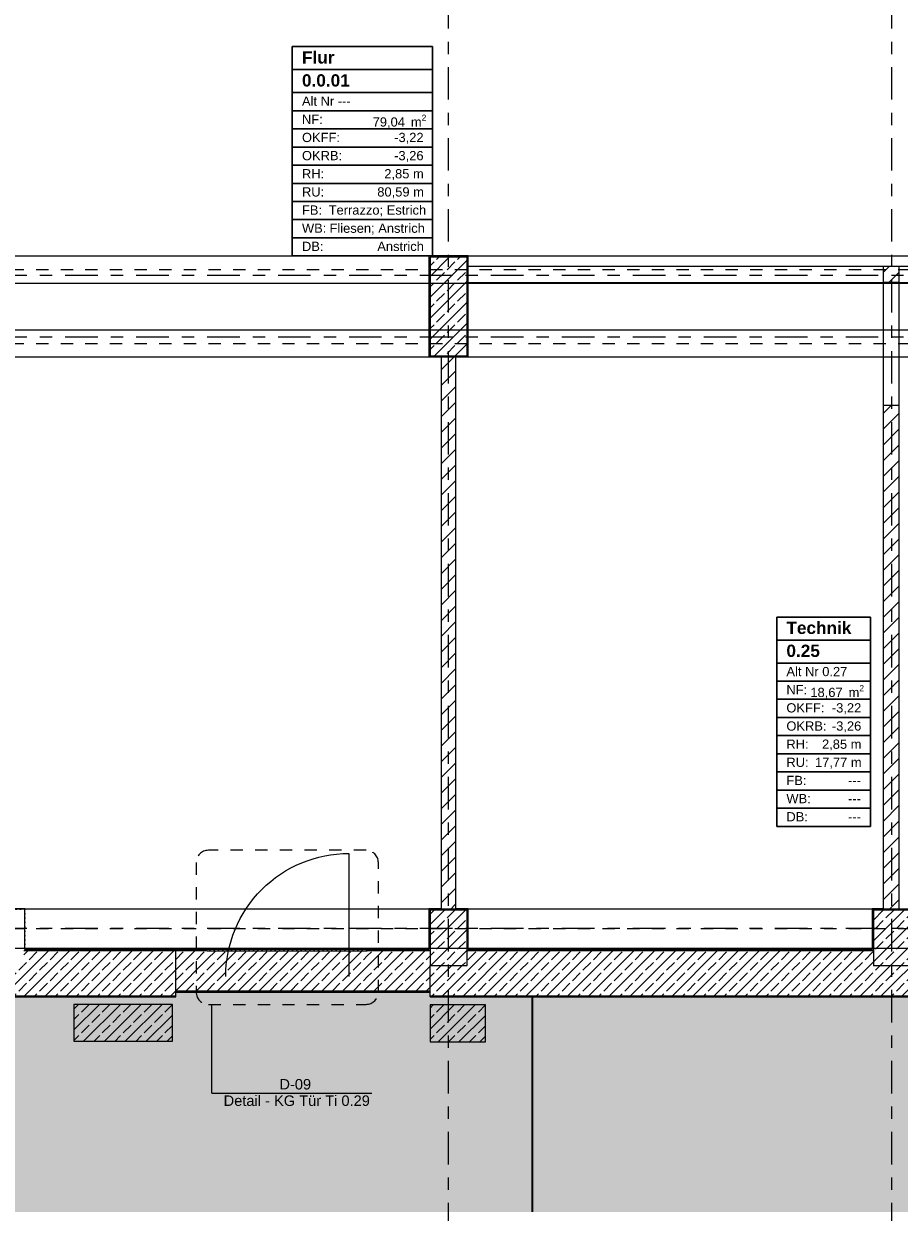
# Model space of a CAD drawing. Header units: metres. Extents: x -3.6 to 84.5, y -11 to 16.8.
# Tile 30 of 34: x 51.1 to 58.2, y -1.8 to 7.9. Entities that reach past the tile are written whole.
import ezdxf

# ---------------------------------------------------------------- set-up
doc = ezdxf.new("R2010")
doc.units = ezdxf.units.M
doc.header["$MEASUREMENT"] = 0
for name, pattern in [('Achse', [0.2, 0.1, -0.05, 0, -0.05]), ('Punktlinie eng', [0.0375, 0.0125, -0.025]), ('Strichlinie doppelt', [0.546806, 0.264583, -0.105833, 0.070556, -0.105833]), ('Wipeout_Contour', [1, 0, -1])]:
    doc.linetypes.add(name, pattern=pattern)
for name, color, linetype in [('208 - Marker.Detail', 7, 'Continuous'), ('301 - Elemente.Linie', 7, 'Continuous'), ('302 - Elemente.Schraffur', 7, 'Continuous'), ('401 - Zone.Raum_ Raumbegrenzung_ Whg.', 7, 'Continuous'), ('451 - Universal.Achsen Raster', 7, 'Continuous'), ('604 - Struktur.Wand Aussen', 7, 'Continuous'), ('605 - Struktur.Wand Innen', 7, 'Continuous'), ('607 - Struktur.Stütze', 7, 'Continuous'), ('608 - Struktur.Träger', 7, 'Continuous'), ('Neubau_653 - Abdeckung.TB Verkofferung', 7, 'Continuous')]:
    doc.layers.add(name, color=color, linetype=linetype)
doc.styles.add('ERSTELLTER_STIL_1', font='txt')
doc.styles.add('ERSTELLTER_STIL_2', font='txt')
pattern_1 = [(45, (0, 0), (-0.06363961, 0.06363961), [])]
pattern_2 = [(0, (0, 0), (0, 0.08660254), [0, -0.05]), (0, (0.025, 0.0433), (0, 0.08660254), [0, -0.05])]
pattern_3 = [(45, (0, 0), (-0.01767767, 0.01767767), [0, -0.025])]
pattern_4 = [(45, (0, 0), (-0.08485281, 0.08485281), []), (45, (-0.04243, 0.04243), (-0.08485281, 0.08485281), [0.09, -0.03])]

msp = doc.modelspace()

# ---------------------------------------------------------------- hatches: boundary and pattern name
at = {"layer": '302 - Elemente.Schraffur', "linetype": 'Continuous', "lineweight": 0, "true_color": 0x151515}
msp.add_hatch(color=250, dxfattribs=at).paths.add_polyline_path([(43.73, -1.7492), (55.21, -1.7492), (55.21, -0.005), (54.38, -0.005), (54.38, 0.035), (52.315, 0.035), (52.315, -0.005), (43.73, -0.005)])
at = {"layer": '302 - Elemente.Schraffur', "linetype": 'Continuous', "lineweight": 0, "true_color": 0x202020}
msp.add_hatch(color=250, dxfattribs=at).paths.add_polyline_path([(55.21, -1.7492), (62.41, -1.7492), (62.41, -0.005), (55.21, -0.005)])
at = {"layer": '604 - Struktur.Wand Aussen', "linetype": 'Continuous', "lineweight": 0, "true_color": 0x000000}
h = msp.add_hatch(dxfattribs=at)
h.set_pattern_fill('Beton__Stahlbeton_0001', color=18, style=0, pattern_type=2)
h.set_pattern_definition(pattern_4)
h.paths.add_polyline_path([(51.08, 0.25), (50.93, 0.25), (50.93, 0.005), (52.315, 0.005), (52.315, 0.37), (51.08, 0.37)])
h = msp.add_hatch(dxfattribs=at)
h.set_pattern_fill('Gips_0001', color=18, style=0, pattern_type=2)
h.set_pattern_definition(pattern_3)
h.paths.add_polyline_path([(52.315, 0.38), (51.09, 0.38), (51.09, 0.37), (52.315, 0.37)])
h = msp.add_hatch(dxfattribs=at)
h.set_pattern_fill('Gips_0001', color=18, style=0, pattern_type=2)
h.set_pattern_definition(pattern_3)
h.paths.add_polyline_path([(52.57, 0.38), (52.315, 0.38), (52.315, 0.37), (52.57, 0.37)])
h = msp.add_hatch(dxfattribs=at)
h.set_pattern_fill('Beton__Stahlbeton_0001', color=18, style=0, pattern_type=2)
h.set_pattern_definition(pattern_4)
h.paths.add_polyline_path([(52.315, 0.045), (52.57, 0.045), (52.57, 0.37), (52.315, 0.37)])
h = msp.add_hatch(dxfattribs=at)
h.set_pattern_fill('Gips_0001', color=18, style=0, pattern_type=2)
h.set_pattern_definition(pattern_3)
h.paths.add_polyline_path([(53.87, 0.38), (52.57, 0.38), (52.57, 0.37), (53.87, 0.37)])
h = msp.add_hatch(dxfattribs=at)
h.set_pattern_fill('Beton__Stahlbeton_0001', color=18, style=0, pattern_type=2)
h.set_pattern_definition(pattern_4)
h.paths.add_polyline_path([(53.87, 0.37), (52.57, 0.37), (52.57, 0.045), (53.87, 0.045)])
h = msp.add_hatch(dxfattribs=at)
h.set_pattern_fill('Gips_0001', color=18, style=0, pattern_type=2)
h.set_pattern_definition(pattern_3)
h.paths.add_polyline_path([(53.87, 0.37), (54.37, 0.37), (54.37, 0.38), (53.87, 0.38)])
h = msp.add_hatch(dxfattribs=at)
h.set_pattern_fill('Beton__Stahlbeton_0001', color=18, style=0, pattern_type=2)
h.set_pattern_definition(pattern_4)
h.paths.add_polyline_path([(53.87, 0.045), (54.38, 0.045), (54.38, 0.37), (53.87, 0.37)])
h = msp.add_hatch(dxfattribs=at)
h.set_pattern_fill('Beton__Stahlbeton_0001', color=18, style=0, pattern_type=2)
h.set_pattern_definition(pattern_4)
h.paths.add_polyline_path([(54.38, 0.25), (54.38, 0.005), (58.795, 0.005), (58.795, 0.37), (58.28, 0.37), (58.28, 0.25), (57.98, 0.25), (57.98, 0.37), (54.68, 0.37), (54.68, 0.25)])
h = msp.add_hatch(dxfattribs=at)
h.set_pattern_fill('Gips_0001', color=18, style=0, pattern_type=2)
h.set_pattern_definition(pattern_3)
h.paths.add_polyline_path([(54.69, 0.38), (54.69, 0.37), (57.97, 0.37), (57.97, 0.38)])
h = msp.add_hatch(dxfattribs=at)
h.set_pattern_fill('Verputz_0001', color=18, style=0, pattern_type=2)
h.set_pattern_definition(pattern_2)
h.paths.add_polyline_path([(50.93, -0.005), (52.315, -0.005), (52.315, 0.005), (50.93, 0.005)])
h = msp.add_hatch(dxfattribs=at)
h.set_pattern_fill('Verputz_0001', color=18, style=0, pattern_type=2)
h.set_pattern_definition(pattern_2)
h.paths.add_polyline_path([(52.315, 0.035), (52.57, 0.035), (52.57, 0.045), (52.315, 0.045)])
h = msp.add_hatch(dxfattribs=at)
h.set_pattern_fill('Verputz_0001', color=18, style=0, pattern_type=2)
h.set_pattern_definition(pattern_2)
h.paths.add_polyline_path([(53.87, 0.045), (52.57, 0.045), (52.57, 0.035), (53.87, 0.035)])
h = msp.add_hatch(dxfattribs=at)
h.set_pattern_fill('Verputz_0001', color=18, style=0, pattern_type=2)
h.set_pattern_definition(pattern_2)
h.paths.add_polyline_path([(53.87, 0.035), (54.38, 0.035), (54.38, 0.045), (53.87, 0.045)])
h = msp.add_hatch(dxfattribs=at)
h.set_pattern_fill('Verputz_0001', color=18, style=0, pattern_type=2)
h.set_pattern_definition(pattern_2)
h.paths.add_polyline_path([(54.38, -0.005), (58.795, -0.005), (58.795, 0.005), (54.38, 0.005)])
at = {"layer": '607 - Struktur.Stütze', "linetype": 'Continuous', "lineweight": 0, "true_color": 0x000000}
h = msp.add_hatch(dxfattribs=at)
h.set_pattern_fill('Gips_0001', color=18, style=0, pattern_type=2)
h.set_pattern_definition(pattern_3)
h.paths.add_polyline_path([(51.09, 0.71), (51, 0.71), (51, 0.7), (51.08, 0.7), (51.08, 0.38), (51.09, 0.38)])
h = msp.add_hatch(dxfattribs=at)
h.set_pattern_fill('Gips_0001', color=18, style=0, pattern_type=2)
h.set_pattern_definition(pattern_3)
h.paths.add_polyline_path([(51.09, 0.38), (51.08, 0.38), (51.08, 0.37), (51.09, 0.37)])
h = msp.add_hatch(dxfattribs=at)
h.set_pattern_fill('Gips_0001', color=18, style=0, pattern_type=2)
h.set_pattern_definition(pattern_3)
h.paths.add_polyline_path([(54.38, 0.38), (54.37, 0.38), (54.37, 0.37), (54.38, 0.37)])
h = msp.add_hatch(dxfattribs=at)
h.set_pattern_fill('Gips_0001', color=18, style=0, pattern_type=2)
h.set_pattern_definition(pattern_3)
h.paths.add_polyline_path([(54.69, 0.38), (54.68, 0.38), (54.68, 0.37), (54.69, 0.37)])
h = msp.add_hatch(dxfattribs=at)
h.set_pattern_fill('Gips_0001', color=18, style=0, pattern_type=2)
h.set_pattern_definition(pattern_3)
h.paths.add_polyline_path([(57.98, 0.38), (57.97, 0.38), (57.97, 0.37), (57.98, 0.37)])
h = msp.add_hatch(dxfattribs=at)
h.set_pattern_fill('Beton__Stahlbeton_0001', color=18, style=0, pattern_type=2)
h.set_pattern_definition(pattern_4)
h.paths.add_polyline_path([(52.2875, -0.365), (52.2875, -0.065), (51.4875, -0.065), (51.4875, -0.365)])
h = msp.add_hatch(dxfattribs=at)
h.set_pattern_fill('Beton__Stahlbeton_0001', color=18, style=0, pattern_type=2)
h.set_pattern_definition(pattern_4)
h.paths.add_polyline_path([(54.83, -0.37), (54.83, -0.07), (54.38, -0.07), (54.38, -0.37)])

# ---------------------------------------------------------------- linework, layer by layer
at = {"layer": '208 - Marker.Detail', "color": 30, "linetype": 'Punktlinie eng', "lineweight": 25, "true_color": 0xff6e00}
for p, q in [((53.86, 1.1858), (52.58, 1.1858)), ((52.48, 1.0858), (52.48, 0.035)), ((53.96, 0.035), (53.96, 1.0858)), ((52.58, -0.065), (53.86, -0.065))]:
    msp.add_line(p, q, dxfattribs=at)
at = {"layer": '208 - Marker.Detail', "color": 30, "linetype": 'Continuous', "lineweight": 25, "true_color": 0xff6e00}
for p, q in [((52.6071, -0.7848), (52.6071, -0.065)), ((52.6071, -0.7848), (52.6571, -0.7848)), ((52.6571, -0.7848), (53.9071, -0.7848))]:
    msp.add_line(p, q, dxfattribs=at)
at = {"layer": '208 - Marker.Detail', "color": 30, "linetype": 'Punktlinie eng', "lineweight": 25, "true_color": 0xff6e00}
for centre, start, end in [((52.58, 1.0858), 90, 180), ((53.86, 1.0858), 0, 90), ((52.58, 0.035), 180, 270), ((53.86, 0.035), 270, 0)]:
    msp.add_arc(centre, 0.1, start, end, dxfattribs=at)
at = {"layer": '301 - Elemente.Linie', "color": 7, "linetype": 'Continuous', "lineweight": 35, "flags": 128}
msp.add_lwpolyline([(55.21, 0.005), (55.21, -1.7492)], dxfattribs=at)
at = {"layer": '401 - Zone.Raum_ Raumbegrenzung_ Whg.', "color": 7, "linetype": 'Continuous', "lineweight": 9}
for p, q in [((54.4006, 7.7091), (53.2608, 7.7091)), ((53.2608, 7.7091), (53.2608, 6.01)), ((53.2608, 7.7091), (54.4006, 7.7091)), ((53.2608, 7.5225), (53.2608, 7.7091)), ((54.4006, 6.01), (54.4006, 7.7091)), ((54.4006, 7.7091), (54.4006, 7.5225)), ((54.4006, 7.5225), (53.2608, 7.5225)), ((53.2608, 7.5225), (54.4006, 7.5225)), ((53.2608, 7.3359), (53.2608, 7.5225)), ((54.4006, 7.5225), (54.4006, 7.3359)), ((54.4006, 7.3359), (53.2608, 7.3359)), ((53.2608, 7.3359), (54.4006, 7.3359)), ((53.2608, 7.1886), (53.2608, 7.3359)), ((54.4006, 7.3359), (54.4006, 7.1886)), ((54.4006, 7.1886), (53.2608, 7.1886)), ((53.2608, 7.1886), (54.4006, 7.1886)), ((53.2608, 7.0412), (53.2608, 7.1886)), ((54.4006, 7.1886), (54.4006, 7.0412)), ((54.4006, 7.0412), (53.2608, 7.0412)), ((53.2608, 7.0412), (54.4006, 7.0412)), ((53.2608, 6.8939), (53.2608, 7.0412)), ((54.4006, 7.0412), (54.4006, 6.8939)), ((54.4006, 6.8939), (53.2608, 6.8939)), ((53.2608, 6.8939), (54.4006, 6.8939)), ((53.2608, 6.7466), (53.2608, 6.8939)), ((54.4006, 6.8939), (54.4006, 6.7466)), ((54.4006, 6.7466), (53.2608, 6.7466)), ((53.2608, 6.7466), (54.4006, 6.7466)), ((53.2608, 6.5993), (53.2608, 6.7466)), ((54.4006, 6.7466), (54.4006, 6.5993)), ((54.4006, 6.5993), (53.2608, 6.5993)), ((53.2608, 6.5993), (54.4006, 6.5993)), ((53.2608, 6.4519), (53.2608, 6.5993)), ((54.4006, 6.5993), (54.4006, 6.4519)), ((54.4006, 6.4519), (53.2608, 6.4519)), ((53.2608, 6.4519), (54.4006, 6.4519)), ((53.2608, 6.3046), (53.2608, 6.4519)), ((54.4006, 6.4519), (54.4006, 6.3046)), ((54.4006, 6.3046), (53.2608, 6.3046)), ((53.2608, 6.3046), (54.4006, 6.3046)), ((53.2608, 6.1573), (53.2608, 6.3046)), ((54.4006, 6.3046), (54.4006, 6.1573)), ((54.4006, 6.1573), (53.2608, 6.1573)), ((53.2608, 6.1573), (54.4006, 6.1573)), ((53.2608, 6.01), (53.2608, 6.1573)), ((54.4006, 6.1573), (54.4006, 6.01)), ((53.2608, 6.01), (54.4006, 6.01)), ((54.4006, 6.01), (53.2608, 6.01)), ((57.9554, 3.0791), (57.195, 3.0791)), ((57.195, 3.0791), (57.195, 1.38)), ((57.195, 3.0791), (57.9554, 3.0791)), ((57.195, 2.8925), (57.195, 3.0791)), ((57.9554, 1.38), (57.9554, 3.0791)), ((57.9554, 3.0791), (57.9554, 2.8925)), ((57.9554, 2.8925), (57.195, 2.8925)), ((57.195, 2.8925), (57.9554, 2.8925)), ((57.195, 2.7059), (57.195, 2.8925)), ((57.9554, 2.8925), (57.9554, 2.7059)), ((57.9554, 2.7059), (57.195, 2.7059)), ((57.195, 2.7059), (57.9554, 2.7059)), ((57.195, 2.5586), (57.195, 2.7059)), ((57.9554, 2.7059), (57.9554, 2.5586)), ((57.9554, 2.5586), (57.195, 2.5586)), ((57.195, 2.5586), (57.9554, 2.5586)), ((57.195, 2.4112), (57.195, 2.5586)), ((57.9554, 2.5586), (57.9554, 2.4112)), ((57.9554, 2.4112), (57.195, 2.4112)), ((57.195, 2.4112), (57.9554, 2.4112)), ((57.195, 2.2639), (57.195, 2.4112)), ((57.9554, 2.4112), (57.9554, 2.2639)), ((57.9554, 2.2639), (57.195, 2.2639)), ((57.195, 2.2639), (57.9554, 2.2639)), ((57.195, 2.1166), (57.195, 2.2639)), ((57.9554, 2.2639), (57.9554, 2.1166)), ((57.9554, 2.1166), (57.195, 2.1166)), ((57.195, 2.1166), (57.9554, 2.1166)), ((57.195, 1.9693), (57.195, 2.1166)), ((57.9554, 2.1166), (57.9554, 1.9693)), ((57.9554, 1.9693), (57.195, 1.9693)), ((57.195, 1.9693), (57.9554, 1.9693)), ((57.195, 1.8219), (57.195, 1.9693)), ((57.9554, 1.9693), (57.9554, 1.8219)), ((57.9554, 1.8219), (57.195, 1.8219)), ((57.195, 1.8219), (57.9554, 1.8219)), ((57.195, 1.6746), (57.195, 1.8219)), ((57.9554, 1.8219), (57.9554, 1.6746)), ((57.9554, 1.6746), (57.195, 1.6746)), ((57.195, 1.6746), (57.9554, 1.6746)), ((57.195, 1.5273), (57.195, 1.6746)), ((57.9554, 1.6746), (57.9554, 1.5273)), ((57.9554, 1.5273), (57.195, 1.5273)), ((57.195, 1.5273), (57.9554, 1.5273)), ((57.195, 1.38), (57.195, 1.5273)), ((57.9554, 1.5273), (57.9554, 1.38)), ((57.195, 1.38), (57.9554, 1.38)), ((57.9554, 1.38), (57.195, 1.38))]:
    msp.add_line(p, q, dxfattribs=at)
at = {"layer": '451 - Universal.Achsen Raster', "color": 160, "linetype": 'Strichlinie doppelt', "lineweight": 9, "true_color": 0x3232ff}
for p, q in [((64.935, 5.35), (-3.175, 5.35)), ((64.935, 0.55), (-3.175, 0.55))]:
    msp.add_line(p, q, dxfattribs=at)
at = {"layer": '604 - Struktur.Wand Aussen', "color": 7, "linetype": 'Continuous', "lineweight": 18}
for p, q in [((52.315, 0.37), (51.08, 0.37)), ((52.57, 0.37), (52.315, 0.37)), ((52.57, 0.37), (53.87, 0.37)), ((54.38, 0.37), (53.87, 0.37)), ((57.98, 0.37), (54.68, 0.37)), ((50.93, 0.005), (52.315, 0.005)), ((52.315, 0.045), (52.57, 0.045)), ((52.57, 0.045), (53.87, 0.045)), ((53.87, 0.045), (54.38, 0.045)), ((54.38, 0.005), (58.795, 0.005))]:
    msp.add_line(p, q, dxfattribs=at)
at = {"layer": '604 - Struktur.Wand Aussen', "color": 7, "linetype": 'Continuous', "lineweight": 13}
for p, q in [((53.87, 0.38), (52.57, 0.38)), ((53.87, 0.38), (52.57, 0.38)), ((52.57, 0.035), (53.87, 0.035)), ((52.57, 0.035), (53.87, 0.035))]:
    msp.add_line(p, q, dxfattribs=at)
at = {"layer": '604 - Struktur.Wand Aussen', "color": 7, "linetype": 'Continuous', "lineweight": 13, "flags": 128}
for points in [[(52.315, 0.38), (51.09, 0.38)], [(52.315, 0.37), (52.315, 0.38)], [(52.57, 0.38), (52.315, 0.38)], [(52.315, 0.37), (52.315, 0.38)], [(54.37, 0.38), (53.87, 0.38)], [(57.97, 0.38), (54.69, 0.38)], [(52.315, 0.035), (52.315, 0.045)], [(52.315, 0.035), (52.57, 0.035)], [(52.315, -0.005), (52.315, 0.005)], [(53.87, 0.035), (54.38, 0.035)], [(54.38, 0.035), (54.38, 0.045)], [(54.38, -0.005), (54.38, 0.005)], [(50.93, -0.005), (52.315, -0.005)], [(54.38, -0.005), (58.795, -0.005)]]:
    msp.add_lwpolyline(points, dxfattribs=at)
at = {"layer": '604 - Struktur.Wand Aussen', "color": 7, "linetype": 'Continuous', "lineweight": 18, "flags": 128}
for points in [[(52.315, 0.005), (52.315, 0.37)], [(52.315, 0.045), (52.315, 0.37)], [(54.38, 0.045), (54.38, 0.25)], [(54.38, 0.005), (54.38, 0.25)]]:
    msp.add_lwpolyline(points, dxfattribs=at)
at = {"layer": '607 - Struktur.Stütze', "color": 7, "linetype": 'Continuous', "lineweight": 5, "flags": 128}
msp.add_lwpolyline([(51.09, 0.38), (51.09, 0.71), (51, 0.71)], dxfattribs=at)
at = {"layer": '607 - Struktur.Stütze', "color": 7, "linetype": 'Continuous', "lineweight": 13, "flags": 128}
for points in [[(52.2875, -0.365), (52.2875, -0.065), (51.4875, -0.065), (51.4875, -0.365)], [(54.83, -0.37), (54.83, -0.07), (54.38, -0.07), (54.38, -0.37)]]:
    msp.add_lwpolyline(points, close=True, dxfattribs=at)
at = {"layer": '608 - Struktur.Träger', "color": 7, "linetype": 'Continuous', "lineweight": 13}
for p, q in [((0.38, 6.01), (61.88, 6.01)), ((0.38, 5.41), (61.88, 5.41)), ((0.38, 0.39), (61.88, 0.39))]:
    msp.add_line(p, q, dxfattribs=at)
at = {"layer": '608 - Struktur.Träger', "color": 7, "linetype": 'Achse', "lineweight": 9}
for p, q in [((0.38, 5.3), (61.88, 5.3)), ((0.38, 0.55), (61.88, 0.55))]:
    msp.add_line(p, q, dxfattribs=at)
at = {"layer": 'Neubau_653 - Abdeckung.TB Verkofferung', "color": 1, "linetype": 'Continuous', "lineweight": 9, "flags": 128}
msp.add_lwpolyline([(52.72, 0.16, -0.414214), (53.72, 1.16), (53.72, 0.16)], format="xyb", dxfattribs=at)

# ---------------------------------------------------------------- texts
at = {"layer": '208 - Marker.Detail', "color": 30, "lineweight": 25, "true_color": 0xff6e00, "char_height": 0.085, "style": 'ERSTELLTER_STIL_2'}
for s, insert, attachment_point in [('\\A1;{\\pql;\\fArial|b0|i0|c0|p38;D-09}', (53.1562, -0.757), 7), ('\\A1;{\\pql;\\fArial|b0|i0|c0|p38;Detail - KG Tür Ti 0.29}', (52.7032, -0.8042), 1)]:
    msp.add_mtext(s, dxfattribs=dict(at, insert=insert, attachment_point=attachment_point))
at = {"layer": '401 - Zone.Raum_ Raumbegrenzung_ Whg.', "color": 7, "lineweight": 9, "attachment_point": 1}
for s, insert, char_height, style in [('\\A1;{\\pqj;\\pt0;\\fArial|b1|i0|c0|p38;Flur}', (53.3394, 7.6715), 0.1, 'ERSTELLTER_STIL_1'), ('\\A1;{\\pqj;\\pt0;\\fArial|b1|i0|c0|p38;}', (54.322, 7.6944), 0.1, 'ERSTELLTER_STIL_1'), ('\\A1;{\\pql;\\pt0;\\fArial|b1|i0|c0|p38;0.0.01}', (53.3394, 7.4849), 0.1, 'ERSTELLTER_STIL_1'), ('\\A1;{\\pqj;\\pt0;\\fArial|b1|i0|c0|p38;}', (54.322, 7.5078), 0.1, 'ERSTELLTER_STIL_1'), ('\\A1;{\\pqj;\\pt0;\\fArial|b0|i0|c0|p38;Alt Nr ---}', (53.3394, 7.304), 0.075, 'ERSTELLTER_STIL_2'), ('\\A1;{\\pqj;\\pt0;\\fArial|b0|i0|c0|p38;}', (54.322, 7.3211), 0.075, 'ERSTELLTER_STIL_2'), ('\\A1;{\\pqj;\\pt0;\\fArial|b0|i0|c0|p38;NF: }', (53.3394, 7.1567), 0.075, 'ERSTELLTER_STIL_2'), ('\\A1;{\\pql;\\pt0,0.05;\\fArial|b0|i0|c0|p38;79,04\\fArial|b0|i0|c0|p38;\\A1{\\H.66x;\\S^  ;}\\fArial|b0|i0|c0|p38; m\\fArial|b0|i0|c0|p38;\\A1{\\H.66x;\\S2^  ;}}', (53.9135, 7.1567), 0.075, 'ERSTELLTER_STIL_2'), ('\\A1;{\\pqj;\\pt0;\\fArial|b0|i0|c0|p38;OKFF: }', (53.3394, 7.0094), 0.075, 'ERSTELLTER_STIL_2'), ('\\A1;{\\pqj;\\pt0;\\fArial|b0|i0|c0|p38;-3,22}', (54.0882, 7.0094), 0.075, 'ERSTELLTER_STIL_2'), ('\\A1;{\\pqj;\\pt0;\\fArial|b0|i0|c0|p38;OKRB: }', (53.3394, 6.862), 0.075, 'ERSTELLTER_STIL_2'), ('\\A1;{\\pqj;\\pt0;\\fArial|b0|i0|c0|p38;-3,26}', (54.0882, 6.862), 0.075, 'ERSTELLTER_STIL_2'), ('\\A1;{\\pqj;\\pt0;\\fArial|b0|i0|c0|p38;RH: }', (53.3394, 6.7147), 0.075, 'ERSTELLTER_STIL_2'), ('\\A1;{\\pqj;\\pt0;\\fArial|b0|i0|c0|p38;2,85 m}', (54.008, 6.7147), 0.075, 'ERSTELLTER_STIL_2'), ('\\A1;{\\pqj;\\pt0;\\fArial|b0|i0|c0|p38;RU: }', (53.3394, 6.5674), 0.075, 'ERSTELLTER_STIL_2'), ('\\A1;{\\pqj;\\pt0;\\fArial|b0|i0|c0|p38;80,59 m}', (53.9511, 6.5674), 0.075, 'ERSTELLTER_STIL_2'), ('\\A1;{\\pqj;\\pt0;\\fArial|b0|i0|c0|p38;FB: }', (53.3394, 6.4201), 0.075, 'ERSTELLTER_STIL_2'), ('\\A1;{\\pqj;\\pt0;\\fArial|b0|i0|c0|p38;Terrazzo; Estrich}', (53.5561, 6.4201), 0.075, 'ERSTELLTER_STIL_2'), ('\\A1;{\\pqj;\\pt0;\\fArial|b0|i0|c0|p38;WB: }', (53.3394, 6.2728), 0.075, 'ERSTELLTER_STIL_2'), ('\\A1;{\\pqj;\\pt0;\\fArial|b0|i0|c0|p38;Fliesen; Anstrich}', (53.5629, 6.2728), 0.075, 'ERSTELLTER_STIL_2'), ('\\A1;{\\pqj;\\pt0;\\fArial|b0|i0|c0|p38;DB: }', (53.3394, 6.1254), 0.075, 'ERSTELLTER_STIL_2'), ('\\A1;{\\pqj;\\pt0;\\fArial|b0|i0|c0|p38;Anstrich}', (53.9511, 6.1254), 0.075, 'ERSTELLTER_STIL_2'), ('\\A1;{\\pqj;\\pt0;\\fArial|b1|i0|c0|p38;Technik}', (57.2736, 3.0415), 0.1, 'ERSTELLTER_STIL_1'), ('\\A1;{\\pqj;\\pt0;\\fArial|b1|i0|c0|p38;}', (57.8769, 3.0644), 0.1, 'ERSTELLTER_STIL_1'), ('\\A1;{\\pql;\\pt0;\\fArial|b1|i0|c0|p38;0.25}', (57.2736, 2.8549), 0.1, 'ERSTELLTER_STIL_1'), ('\\A1;{\\pqj;\\pt0;\\fArial|b1|i0|c0|p38;}', (57.8769, 2.8778), 0.1, 'ERSTELLTER_STIL_1'), ('\\A1;{\\pqj;\\pt0;\\fArial|b0|i0|c0|p38;Alt Nr 0.27}', (57.2736, 2.674), 0.075, 'ERSTELLTER_STIL_2'), ('\\A1;{\\pqj;\\pt0;\\fArial|b0|i0|c0|p38;}', (57.8769, 2.6911), 0.075, 'ERSTELLTER_STIL_2'), ('\\A1;{\\pqj;\\pt0;\\fArial|b0|i0|c0|p38;NF: }', (57.2736, 2.5267), 0.075, 'ERSTELLTER_STIL_2'), ('\\A1;{\\pql;\\pt0,0.05;\\fArial|b0|i0|c0|p38;18,67\\fArial|b0|i0|c0|p38;\\A1{\\H.66x;\\S^  ;}\\fArial|b0|i0|c0|p38; m\\fArial|b0|i0|c0|p38;\\A1{\\H.66x;\\S2^  ;}}', (57.4683, 2.5267), 0.075, 'ERSTELLTER_STIL_2'), ('\\A1;{\\pqj;\\pt0;\\fArial|b0|i0|c0|p38;OKFF: }', (57.2736, 2.3794), 0.075, 'ERSTELLTER_STIL_2'), ('\\A1;{\\pqj;\\pt0;\\fArial|b0|i0|c0|p38;-3,22}', (57.643, 2.3794), 0.075, 'ERSTELLTER_STIL_2'), ('\\A1;{\\pqj;\\pt0;\\fArial|b0|i0|c0|p38;OKRB: }', (57.2736, 2.232), 0.075, 'ERSTELLTER_STIL_2'), ('\\A1;{\\pqj;\\pt0;\\fArial|b0|i0|c0|p38;-3,26}', (57.643, 2.232), 0.075, 'ERSTELLTER_STIL_2'), ('\\A1;{\\pqj;\\pt0;\\fArial|b0|i0|c0|p38;RH: }', (57.2736, 2.0847), 0.075, 'ERSTELLTER_STIL_2'), ('\\A1;{\\pqj;\\pt0;\\fArial|b0|i0|c0|p38;2,85 m}', (57.5628, 2.0847), 0.075, 'ERSTELLTER_STIL_2'), ('\\A1;{\\pqj;\\pt0;\\fArial|b0|i0|c0|p38;RU: }', (57.2736, 1.9374), 0.075, 'ERSTELLTER_STIL_2'), ('\\A1;{\\pqj;\\pt0;\\fArial|b0|i0|c0|p38;17,77 m}', (57.5059, 1.9374), 0.075, 'ERSTELLTER_STIL_2'), ('\\A1;{\\pqj;\\pt0;\\fArial|b0|i0|c0|p38;FB: }', (57.2736, 1.7901), 0.075, 'ERSTELLTER_STIL_2'), ('\\A1;{\\pqj;\\pt0;\\fArial|b0|i0|c0|p38;---}', (57.774, 1.7901), 0.075, 'ERSTELLTER_STIL_2'), ('\\A1;{\\pqj;\\pt0;\\fArial|b0|i0|c0|p38;WB: }', (57.2736, 1.6428), 0.075, 'ERSTELLTER_STIL_2'), ('\\A1;{\\pqj;\\pt0;\\fArial|b0|i0|c0|p38;---}', (57.774, 1.6428), 0.075, 'ERSTELLTER_STIL_2'), ('\\A1;{\\pqj;\\pt0;\\fArial|b0|i0|c0|p38;DB: }', (57.2736, 1.4954), 0.075, 'ERSTELLTER_STIL_2'), ('\\A1;{\\pqj;\\pt0;\\fArial|b0|i0|c0|p38;---}', (57.774, 1.4954), 0.075, 'ERSTELLTER_STIL_2')]:
    msp.add_mtext(s, dxfattribs=dict(at, insert=insert, char_height=char_height, style=style))

# ---------------------------------------------------------------- wipeouts: each hides what was drawn before it
at = {"color": 254, "linetype": 'Wipeout_Contour', "lineweight": 0, "ltscale": 233.686906}
msp.add_wipeout([(58.19, 5.925), (58.06, 5.925), (58.06, 5.795), (58.19, 5.795)], dxfattribs=at).dxf.layer = '605 - Struktur.Wand Innen'
at = {"color": 254, "linetype": 'Wipeout_Contour', "lineweight": 0, "ltscale": 218.62829}
msp.add_wipeout([(54.59, 0.7), (54.59, 5.2), (54.47, 5.2), (54.47, 0.7)], dxfattribs=at).dxf.layer = '605 - Struktur.Wand Innen'
at = {"color": 254, "linetype": 'Wipeout_Contour', "lineweight": 0, "ltscale": 232.908549}
msp.add_wipeout([(58.06, 0.7), (58.19, 0.7), (58.19, 4.795), (58.06, 4.795)], dxfattribs=at).dxf.layer = '605 - Struktur.Wand Innen'

# ---------------------------------------------------------------- next in the draw order: hatches: boundary and pattern name
at = {"layer": '605 - Struktur.Wand Innen', "linetype": 'Continuous', "lineweight": 0, "true_color": 0x000000}
h = msp.add_hatch(dxfattribs=at)
h.set_pattern_fill('MW_Ziegel_0001', color=18, style=0, pattern_type=2)
h.set_pattern_definition(pattern_1)
h.paths.add_polyline_path([(58.19, 5.925), (58.06, 5.925), (58.06, 5.795), (58.19, 5.795)])
h = msp.add_hatch(dxfattribs=at)
h.set_pattern_fill('MW_Ziegel_0001', color=18, style=0, pattern_type=2)
h.set_pattern_definition(pattern_1)
h.paths.add_polyline_path([(54.59, 0.7), (54.59, 5.2), (54.47, 5.2), (54.47, 0.7)])
h = msp.add_hatch(dxfattribs=at)
h.set_pattern_fill('MW_Ziegel_0001', color=18, style=0, pattern_type=2)
h.set_pattern_definition(pattern_1)
h.paths.add_polyline_path([(58.06, 0.7), (58.19, 0.7), (58.19, 4.795), (58.06, 4.795)])
at = {"layer": '607 - Struktur.Stütze', "linetype": 'Continuous', "lineweight": 0, "true_color": 0x000000}
h = msp.add_hatch(dxfattribs=at)
h.set_pattern_fill('Gips_0001', color=18, style=0, pattern_type=2)
h.set_pattern_definition(pattern_3)
h.paths.add_polyline_path([(54.47, 0.71), (54.37, 0.71), (54.37, 0.38), (54.38, 0.38), (54.38, 0.7), (54.47, 0.7)])
h = msp.add_hatch(dxfattribs=at)
h.set_pattern_fill('Beton__Stahlbeton_0001', color=18, style=0, pattern_type=2)
h.set_pattern_definition(pattern_4)
h.paths.add_polyline_path([(54.38, 0.25), (54.68, 0.25), (54.68, 0.7), (54.38, 0.7)])
h = msp.add_hatch(dxfattribs=at)
h.set_pattern_fill('Gips_0001', color=18, style=0, pattern_type=2)
h.set_pattern_definition(pattern_3)
h.paths.add_polyline_path([(54.69, 0.71), (54.59, 0.71), (54.59, 0.7), (54.68, 0.7), (54.68, 0.38), (54.69, 0.38)])
h = msp.add_hatch(dxfattribs=at)
h.set_pattern_fill('Gips_0001', color=18, style=0, pattern_type=2)
h.set_pattern_definition(pattern_3)
h.paths.add_polyline_path([(57.97, 0.71), (57.97, 0.38), (57.98, 0.38), (57.98, 0.7), (58.06, 0.7), (58.06, 0.71)])
h = msp.add_hatch(dxfattribs=at)
h.set_pattern_fill('Beton__Stahlbeton_0001', color=18, style=0, pattern_type=2)
h.set_pattern_definition(pattern_4)
h.paths.add_polyline_path([(57.98, 0.25), (58.28, 0.25), (58.28, 0.7), (57.98, 0.7)])

# ---------------------------------------------------------------- next in the draw order: linework, layer by layer
at = {"layer": '451 - Universal.Achsen Raster', "color": 160, "linetype": 'Strichlinie doppelt', "lineweight": 9, "true_color": 0x3232ff}
for p, q in [((54.53, -10.585), (54.53, 16.355)), ((58.13, -10.585), (58.13, 16.355))]:
    msp.add_line(p, q, dxfattribs=at)
at = {"layer": '605 - Struktur.Wand Innen', "color": 7, "linetype": 'Continuous', "lineweight": 18}
for p, q in [((58.06, 5.925), (58.06, 5.795)), ((58.19, 5.795), (58.19, 5.925)), ((58.19, 5.795), (58.06, 5.795)), ((58.19, 4.795), (58.06, 4.795))]:
    msp.add_line(p, q, dxfattribs=at)
at = {"layer": '605 - Struktur.Wand Innen', "color": 7, "linetype": 'Continuous', "lineweight": 13}
for p, q in [((58.19, 5.925), (58.06, 5.925)), ((58.06, 5.795), (58.06, 4.795)), ((58.19, 4.795), (58.19, 5.795))]:
    msp.add_line(p, q, dxfattribs=at)
at = {"layer": '605 - Struktur.Wand Innen', "color": 7, "linetype": 'Continuous', "lineweight": 18, "flags": 128}
for points in [[(54.47, 5.2), (54.47, 0.7)], [(54.59, 0.7), (54.59, 5.2)], [(58.06, 4.795), (58.06, 0.7)], [(58.19, 0.7), (58.19, 4.795)]]:
    msp.add_lwpolyline(points, dxfattribs=at)
at = {"layer": '607 - Struktur.Stütze', "color": 7, "linetype": 'Continuous', "lineweight": 5, "flags": 128}
for points in [[(54.47, 0.71), (54.37, 0.71), (54.37, 0.38)], [(54.69, 0.38), (54.69, 0.71), (54.59, 0.71)], [(58.06, 0.71), (57.97, 0.71), (57.97, 0.38)]]:
    msp.add_lwpolyline(points, dxfattribs=at)
at = {"layer": '607 - Struktur.Stütze', "color": 7, "linetype": 'Continuous', "lineweight": 13, "flags": 128}
for points in [[(54.38, 0.25), (54.68, 0.25), (54.68, 0.7), (54.38, 0.7)], [(57.98, 0.25), (58.28, 0.25), (58.28, 0.7), (57.98, 0.7)]]:
    msp.add_lwpolyline(points, close=True, dxfattribs=at)
at = {"layer": '608 - Struktur.Träger', "color": 7, "linetype": 'Continuous', "lineweight": 13}
for p, q in [((0.38, 5.19), (61.88, 5.19)), ((0.38, 0.71), (61.88, 0.71))]:
    msp.add_line(p, q, dxfattribs=at)

# ---------------------------------------------------------------- next in the draw order: wipeouts: each hides what was drawn before it
at = {"color": 254, "linetype": 'Wipeout_Contour', "lineweight": 0, "ltscale": 226.718683}
msp.add_wipeout([(54.69, 5.795), (58.06, 5.795), (58.06, 5.925), (54.69, 5.925)], dxfattribs=at).dxf.layer = '605 - Struktur.Wand Innen'
at = {"color": 254, "linetype": 'Wipeout_Contour', "lineweight": 0, "ltscale": 240.667919}
msp.add_wipeout([(58.19, 5.795), (61.57, 5.795), (61.57, 5.925), (58.19, 5.925)], dxfattribs=at).dxf.layer = '605 - Struktur.Wand Innen'

# ---------------------------------------------------------------- next in the draw order: hatches: boundary and pattern name
at = {"layer": '607 - Struktur.Stütze', "linetype": 'Continuous', "lineweight": 0, "true_color": 0x000000}
h = msp.add_hatch(dxfattribs=at)
h.set_pattern_fill('Gips_0001', color=18, style=0, pattern_type=2)
h.set_pattern_definition(pattern_3)
h.paths.add_polyline_path([(54.37, 6.01), (54.37, 5.19), (54.47, 5.19), (54.47, 5.2), (54.38, 5.2), (54.38, 6), (54.68, 6), (54.68, 5.2), (54.59, 5.2), (54.59, 5.19), (54.69, 5.19), (54.69, 6.01)])
h = msp.add_hatch(dxfattribs=at)
h.set_pattern_fill('Beton__Stahlbeton_0001', color=18, style=0, pattern_type=2)
h.set_pattern_definition(pattern_4)
h.paths.add_polyline_path([(54.38, 5.2), (54.68, 5.2), (54.68, 6), (54.38, 6)])

# ---------------------------------------------------------------- next in the draw order: linework, layer by layer
at = {"layer": '451 - Universal.Achsen Raster', "color": 160, "linetype": 'Strichlinie doppelt', "lineweight": 9, "true_color": 0x3232ff}
msp.add_line((64.935, 5.85), (-3.175, 5.85), dxfattribs=at)
at = {"layer": '605 - Struktur.Wand Innen', "color": 7, "linetype": 'Continuous', "lineweight": 18}
for p, q in [((58.06, 5.925), (58.06, 5.795)), ((58.19, 5.795), (58.19, 5.925))]:
    msp.add_line(p, q, dxfattribs=at)
at = {"layer": '605 - Struktur.Wand Innen', "color": 7, "linetype": 'Continuous', "lineweight": 13, "flags": 128}
for points in [[(61.57, 5.925), (54.69, 5.925)], [(54.69, 5.795), (58.06, 5.795)], [(58.19, 5.795), (61.57, 5.795)]]:
    msp.add_lwpolyline(points, dxfattribs=at)
at = {"layer": '607 - Struktur.Stütze', "color": 7, "linetype": 'Continuous', "lineweight": 5, "flags": 128}
msp.add_lwpolyline([(54.59, 5.19), (54.69, 5.19), (54.69, 6.01), (54.37, 6.01), (54.37, 5.19), (54.47, 5.19)], dxfattribs=at)
at = {"layer": '607 - Struktur.Stütze', "color": 7, "linetype": 'Continuous', "lineweight": 13, "flags": 128}
msp.add_lwpolyline([(54.38, 5.2), (54.68, 5.2), (54.68, 6), (54.38, 6)], close=True, dxfattribs=at)
at = {"layer": '608 - Struktur.Träger', "color": 7, "linetype": 'Achse', "lineweight": 9}
msp.add_line((0.38, 5.9), (61.88, 5.9), dxfattribs=at)
at = {"layer": '608 - Struktur.Träger', "color": 7, "linetype": 'Continuous', "lineweight": 13}
msp.add_line((0.38, 5.79), (61.88, 5.79), dxfattribs=at)

doc.saveas('drawing.dxf')
